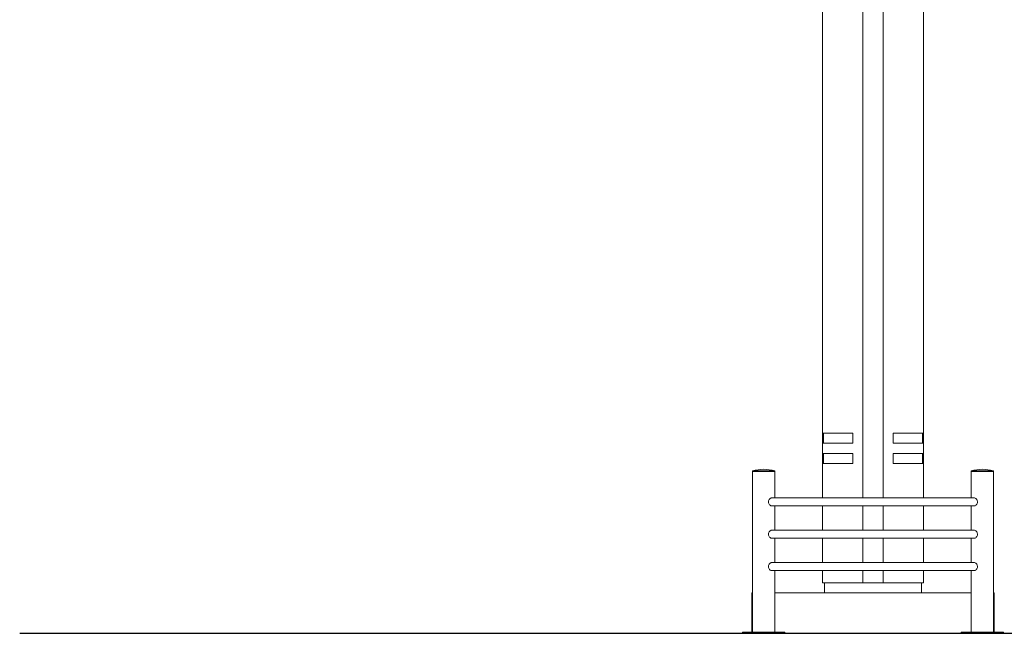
# Model space of a CAD drawing. Header units: feet. Extents: x 1874736 to 1903466, y 4612121 to 4660828.
# Tile 10 of 16: x 1888236 to 1893110, y 4650758 to 4653794. Entities that reach past the tile are written whole.
import ezdxf

# ---------------------------------------------------------------- set-up
doc = ezdxf.new("R2010")
doc.units = ezdxf.units.FT
doc.header["$MEASUREMENT"] = 0

msp = doc.modelspace()

# ---------------------------------------------------------------- linework, layer by layer
at = {"color": 0, "linetype": 'Continuous', "lineweight": 0, "extrusion": (0, 1, 0)}
for p, q in [((1892209.6, 4651748.4, -26089.3), (1892209.6, 4654758.4, -26089.3)), ((1892409.6, 4654758.4, -26089.3), (1892409.6, 4651428.4, -26089.3)), ((1892509.6, 4651428.4, -26089.3), (1892509.6, 4654758.4, -26089.3)), ((1892709.6, 4654758.4, -26089.3), (1892709.6, 4651748.4, -26089.3)), ((1892359.6, 4651748.4, -26089.3), (1892209.6, 4651748.4, -26089.3)), ((1892209.6, 4651698.4, -26089.3), (1892209.6, 4651748.4, -26089.3)), ((1892214.6, 4651748.4, -26089.3), (1892214.6, 4651698.4, -26089.3)), ((1892359.6, 4651698.4, -26089.3), (1892359.6, 4651748.4, -26089.3)), ((1892559.6, 4651748.4, -26089.3), (1892559.6, 4651698.4, -26089.3)), ((1892709.6, 4651748.4, -26089.3), (1892559.6, 4651748.4, -26089.3)), ((1892704.6, 4651748.4, -26089.3), (1892704.6, 4651698.4, -26089.3)), ((1892709.6, 4651698.4, -26089.3), (1892709.6, 4651748.4, -26089.3)), ((1892209.6, 4651698.4, -26089.3), (1892359.6, 4651698.4, -26089.3)), ((1892209.6, 4651648.4, -26089.3), (1892209.6, 4651698.4, -26089.3)), ((1892559.6, 4651698.4, -26089.3), (1892709.6, 4651698.4, -26089.3)), ((1892709.6, 4651698.4, -26089.3), (1892709.6, 4651648.4, -26089.3)), ((1892359.6, 4651648.4, -26089.3), (1892209.6, 4651648.4, -26089.3)), ((1892209.6, 4651598.4, -26089.3), (1892209.6, 4651648.4, -26089.3)), ((1892214.6, 4651648.4, -26089.3), (1892214.6, 4651598.4, -26089.3)), ((1892359.6, 4651598.4, -26089.3), (1892359.6, 4651648.4, -26089.3)), ((1892559.6, 4651648.4, -26089.3), (1892559.6, 4651598.4, -26089.3)), ((1892709.6, 4651648.4, -26089.3), (1892559.6, 4651648.4, -26089.3)), ((1892704.6, 4651648.4, -26089.3), (1892704.6, 4651598.4, -26089.3)), ((1892709.6, 4651598.4, -26089.3), (1892709.6, 4651648.4, -26089.3)), ((1891863.7, 4651561.4, -26089.3), (1891918.7, 4651561.4, -26089.3)), ((1891863.7, 4651561.4, -26089.3), (1891863.7, 4651560.4, -26089.3)), ((1891863.7, 4651560.4, -26089.3), (1891918.7, 4651560.4, -26089.3)), ((1891863.7, 4651558.4, -26089.3), (1891973.7, 4651558.4, -26089.3)), ((1891863.7, 4651558.4, -26089.3), (1891863.7, 4650763.4, -26089.3)), ((1891866.7, 4651560.4, -26089.3), (1891866.7, 4651558.4, -26089.3)), ((1891918.7, 4651561.4, -26089.3), (1891973.7, 4651561.4, -26089.3)), ((1891918.7, 4651560.4, -26089.3), (1891973.7, 4651560.4, -26089.3)), ((1891970.7, 4651560.4, -26089.3), (1891970.7, 4651558.4, -26089.3)), ((1891973.7, 4651561.4, -26089.3), (1891973.7, 4651560.4, -26089.3)), ((1891973.7, 4651558.4, -26089.3), (1891973.7, 4651428.4, -26089.3)), ((1892209.6, 4651598.4, -26089.3), (1892359.6, 4651598.4, -26089.3)), ((1892209.6, 4651428.4, -26089.3), (1892209.6, 4651598.4, -26089.3)), ((1892559.6, 4651598.4, -26089.3), (1892709.6, 4651598.4, -26089.3)), ((1892709.6, 4651598.4, -26089.3), (1892709.6, 4651428.4, -26089.3)), ((1893000.6, 4651561.4, -26089.3), (1892945.6, 4651561.4, -26089.3)), ((1892945.6, 4651560.4, -26089.3), (1892945.6, 4651561.4, -26089.3)), ((1893000.6, 4651560.4, -26089.3), (1892945.6, 4651560.4, -26089.3)), ((1893055.6, 4651558.4, -26089.3), (1892945.6, 4651558.4, -26089.3)), ((1892945.6, 4651428.4, -26089.3), (1892945.6, 4651558.4, -26089.3)), ((1892948.6, 4651558.4, -26089.3), (1892948.6, 4651560.4, -26089.3)), ((1893055.6, 4651561.4, -26089.3), (1893000.6, 4651561.4, -26089.3)), ((1893055.6, 4651560.4, -26089.3), (1893000.6, 4651560.4, -26089.3)), ((1893052.6, 4651558.4, -26089.3), (1893052.6, 4651560.4, -26089.3)), ((1893055.6, 4651560.4, -26089.3), (1893055.6, 4651561.4, -26089.3)), ((1893055.6, 4650763.4, -26089.3), (1893055.6, 4651558.4, -26089.3)), ((1892960.3, 4651428.4, -26089.3), (1891959, 4651428.4, -26089.3)), ((1891959, 4651388.4, -26089.3), (1892960.3, 4651388.4, -26089.3)), ((1891973.7, 4651388.4, -26089.3), (1891973.7, 4651268.4, -26089.3)), ((1892209.6, 4651268.4, -26089.3), (1892209.6, 4651388.4, -26089.3)), ((1892409.6, 4651388.4, -26089.3), (1892409.6, 4651268.4, -26089.3)), ((1892509.6, 4651268.4, -26089.3), (1892509.6, 4651388.4, -26089.3)), ((1892709.6, 4651388.4, -26089.3), (1892709.6, 4651268.4, -26089.3)), ((1892945.6, 4651268.4, -26089.3), (1892945.6, 4651388.4, -26089.3)), ((1892960.3, 4651268.4, -26089.3), (1891959, 4651268.4, -26089.3)), ((1891959, 4651228.4, -26089.3), (1892960.3, 4651228.4, -26089.3)), ((1891973.7, 4651228.4, -26089.3), (1891973.7, 4651108.4, -26089.3)), ((1892209.6, 4651108.4, -26089.3), (1892209.6, 4651228.4, -26089.3)), ((1892409.6, 4651228.4, -26089.3), (1892409.6, 4651108.4, -26089.3)), ((1892509.6, 4651108.4, -26089.3), (1892509.6, 4651228.4, -26089.3)), ((1892709.6, 4651228.4, -26089.3), (1892709.6, 4651108.4, -26089.3)), ((1892945.6, 4651108.4, -26089.3), (1892945.6, 4651228.4, -26089.3)), ((1892960.3, 4651108.4, -26089.3), (1891959, 4651108.4, -26089.3)), ((1891959, 4651068.4, -26089.3), (1892960.3, 4651068.4, -26089.3)), ((1891973.7, 4651068.4, -26089.3), (1891973.7, 4650763.4, -26089.3)), ((1892209.6, 4651008.4, -26089.3), (1892209.6, 4651068.4, -26089.3)), ((1892409.6, 4651068.4, -26089.3), (1892409.6, 4651008.4, -26089.3)), ((1892509.6, 4651008.4, -26089.3), (1892509.6, 4651068.4, -26089.3)), ((1892709.6, 4651068.4, -26089.3), (1892709.6, 4651008.4, -26089.3)), ((1892945.6, 4650763.4, -26089.3), (1892945.6, 4651068.4, -26089.3)), ((1892409.6, 4651008.4, -26089.3), (1892209.6, 4651008.4, -26089.3)), ((1892219.6, 4650958.4, -26089.3), (1892219.6, 4651008.4, -26089.3)), ((1892409.6, 4651008.4, -26089.3), (1892509.6, 4651008.4, -26089.3)), ((1892709.6, 4651008.4, -26089.3), (1892509.6, 4651008.4, -26089.3)), ((1892699.6, 4650958.4, -26089.3), (1892699.6, 4651008.4, -26089.3)), ((1891859.6, 4650958.4, -26089.3), (1891863.7, 4650958.4, -26089.3)), ((1891859.6, 4650763.4, -26089.3), (1891859.6, 4650958.4, -26089.3)), ((1891973.7, 4650958.4, -26089.3), (1892945.6, 4650958.4, -26089.3)), ((1893055.6, 4650958.4, -26089.3), (1893059.6, 4650958.4, -26089.3)), ((1893059.6, 4650763.4, -26089.3), (1893059.6, 4650958.4, -26089.3)), ((1891813.7, 4650763.4, -26089.3), (1892023.7, 4650763.4, -26089.3)), ((1891813.7, 4650763.4, -26089.3), (1891813.7, 4650758.4, -26089.3)), ((1892023.7, 4650763.4, -26089.3), (1892023.7, 4650758.4, -26089.3)), ((1892895.6, 4650763.4, -26089.3), (1893105.6, 4650763.4, -26089.3)), ((1892895.6, 4650763.4, -26089.3), (1892895.6, 4650758.4, -26089.3)), ((1893105.6, 4650763.4, -26089.3), (1893105.6, 4650758.4, -26089.3))]:
    msp.add_line(p, q, dxfattribs=at)
at = {"color": 0, "linetype": 'Continuous', "lineweight": 30, "elevation": -26089.3}
msp.add_lwpolyline([(1888236.3, 4650758.4), (1897151.7, 4650758.4)], dxfattribs=at)
at = {"color": 0, "linetype": 'Continuous', "lineweight": 0, "extrusion": (0, 0, -1)}
for centre in [(-1891918.7, 4651384.7, 26089.3), (-1893000.6, 4651384.7, 26089.3)]:
    msp.add_arc(centre, 185, 72.7047, 107.2953, dxfattribs=at)
at = {"color": 0, "linetype": 'Continuous', "lineweight": 0}
for points, knots in [([(1891959, 4651388.4, -26089.3), (1891957.3, 4651388.4, -26089.3), (1891955.5, 4651388.8, -26089.3), (1891951.8, 4651390.7, -26089.3), (1891949.8, 4651392.1, -26089.3), (1891946.6, 4651395.7, -26089.3), (1891945.2, 4651397.8, -26089.3), (1891943.2, 4651402.3, -26089.3), (1891942.7, 4651404.6, -26089.3), (1891942.4, 4651409.1, -26089.3), (1891942.5, 4651411.1, -26089.3), (1891943.6, 4651415.6, -26089.3), (1891944.7, 4651418, -26089.3), (1891947.4, 4651422.2, -26089.3), (1891949.2, 4651424, -26089.3), (1891952.8, 4651426.7, -26089.3), (1891954.6, 4651427.6, -26089.3), (1891957.3, 4651428.3, -26089.3), (1891958.1, 4651428.4, -26089.3), (1891959, 4651428.4, -26089.3)], [-127.273386, -127.273386, -127.273386, -127.273386, -119.839724, -119.839724, -111.701569, -111.701569, -103.948147, -103.948147, -96.709395, -96.709395, -90.576715, -90.576715, -82.711282, -82.711282, -74.695772, -74.695772, -67.175791, -67.175791, -63.457375, -63.457375, -63.457375, -63.457375]), ([(1892960.3, 4651388.4, -26089.3), (1892962, 4651388.4, -26089.3), (1892963.8, 4651388.8, -26089.3), (1892967.4, 4651390.6, -26089.3), (1892969.2, 4651392, -26089.3), (1892972.6, 4651395.5, -26089.3), (1892974, 4651397.6, -26089.3), (1892976, 4651402.3, -26089.3), (1892976.6, 4651404.6, -26089.3), (1892976.9, 4651409.3, -26089.3), (1892976.7, 4651411.6, -26089.3), (1892975.5, 4651416.2, -26089.3), (1892974.4, 4651418.4, -26089.3), (1892971.6, 4651422.4, -26089.3), (1892969.9, 4651424.2, -26089.3), (1892966.2, 4651426.9, -26089.3), (1892964.3, 4651427.8, -26089.3), (1892961.7, 4651428.3, -26089.3), (1892961, 4651428.4, -26089.3), (1892960.3, 4651428.4, -26089.3)], [0, 0, 0, 0, 7.376503, 7.376503, 15.120615, 15.120615, 23.266629, 23.266629, 30.588919, 30.588919, 37.420683, 37.420683, 44.884449, 44.884449, 52.951043, 52.951043, 60.786301, 60.786301, 63.817122, 63.817122, 63.817122, 63.817122]), ([(1891959, 4651228.4, -26089.3), (1891957.3, 4651228.4, -26089.3), (1891955.5, 4651228.8, -26089.3), (1891951.8, 4651230.7, -26089.3), (1891949.8, 4651232.1, -26089.3), (1891946.6, 4651235.7, -26089.3), (1891945.2, 4651237.8, -26089.3), (1891943.2, 4651242.3, -26089.3), (1891942.7, 4651244.6, -26089.3), (1891942.4, 4651249.1, -26089.3), (1891942.5, 4651251.1, -26089.3), (1891943.6, 4651255.6, -26089.3), (1891944.7, 4651258, -26089.3), (1891947.4, 4651262.2, -26089.3), (1891949.2, 4651264, -26089.3), (1891952.8, 4651266.7, -26089.3), (1891954.6, 4651267.6, -26089.3), (1891957.3, 4651268.3, -26089.3), (1891958.1, 4651268.4, -26089.3), (1891959, 4651268.4, -26089.3)], [-127.273386, -127.273386, -127.273386, -127.273386, -119.839724, -119.839724, -111.701569, -111.701569, -103.948147, -103.948147, -96.709395, -96.709395, -90.576715, -90.576715, -82.711282, -82.711282, -74.695772, -74.695772, -67.175791, -67.175791, -63.457375, -63.457375, -63.457375, -63.457375]), ([(1892960.3, 4651268.4, -26089.3), (1892961, 4651268.4, -26089.3), (1892961.7, 4651268.3, -26089.3), (1892964.3, 4651267.8, -26089.3), (1892966.2, 4651266.9, -26089.3), (1892969.9, 4651264.2, -26089.3), (1892971.6, 4651262.4, -26089.3), (1892974.4, 4651258.4, -26089.3), (1892975.5, 4651256.2, -26089.3), (1892976.7, 4651251.6, -26089.3), (1892976.9, 4651249.3, -26089.3), (1892976.6, 4651244.6, -26089.3), (1892976, 4651242.3, -26089.3), (1892974, 4651237.6, -26089.3), (1892972.6, 4651235.5, -26089.3), (1892969.2, 4651232, -26089.3), (1892967.4, 4651230.6, -26089.3), (1892963.8, 4651228.8, -26089.3), (1892962, 4651228.4, -26089.3), (1892960.3, 4651228.4, -26089.3)], [-63.81751, -63.81751, -63.81751, -63.81751, -60.811364, -60.811364, -52.977036, -52.977036, -44.905629, -44.905629, -37.425143, -37.425143, -30.595693, -30.595693, -23.285472, -23.285472, -15.145715, -15.145715, -7.386158, -7.386158, 0, 0, 0, 0]), ([(1891959, 4651068.4, -26089.3), (1891957.3, 4651068.4, -26089.3), (1891955.5, 4651068.8, -26089.3), (1891951.8, 4651070.7, -26089.3), (1891949.8, 4651072.1, -26089.3), (1891946.6, 4651075.7, -26089.3), (1891945.2, 4651077.8, -26089.3), (1891943.2, 4651082.3, -26089.3), (1891942.7, 4651084.6, -26089.3), (1891942.4, 4651089.1, -26089.3), (1891942.5, 4651091.1, -26089.3), (1891943.6, 4651095.6, -26089.3), (1891944.7, 4651098, -26089.3), (1891947.4, 4651102.2, -26089.3), (1891949.2, 4651104, -26089.3), (1891952.8, 4651106.7, -26089.3), (1891954.6, 4651107.6, -26089.3), (1891957.3, 4651108.3, -26089.3), (1891958.1, 4651108.4, -26089.3), (1891959, 4651108.4, -26089.3)], [-127.273386, -127.273386, -127.273386, -127.273386, -119.839724, -119.839724, -111.701569, -111.701569, -103.948147, -103.948147, -96.709395, -96.709395, -90.576715, -90.576715, -82.711282, -82.711282, -74.695772, -74.695772, -67.175791, -67.175791, -63.457375, -63.457375, -63.457375, -63.457375]), ([(1892960.3, 4651108.4, -26089.3), (1892961, 4651108.4, -26089.3), (1892961.7, 4651108.3, -26089.3), (1892964.3, 4651107.8, -26089.3), (1892966.2, 4651106.9, -26089.3), (1892969.9, 4651104.2, -26089.3), (1892971.6, 4651102.4, -26089.3), (1892974.4, 4651098.4, -26089.3), (1892975.5, 4651096.2, -26089.3), (1892976.7, 4651091.6, -26089.3), (1892976.9, 4651089.3, -26089.3), (1892976.6, 4651084.6, -26089.3), (1892976, 4651082.3, -26089.3), (1892974, 4651077.6, -26089.3), (1892972.6, 4651075.5, -26089.3), (1892969.2, 4651072, -26089.3), (1892967.4, 4651070.6, -26089.3), (1892963.8, 4651068.8, -26089.3), (1892962, 4651068.4, -26089.3), (1892960.3, 4651068.4, -26089.3)], [-63.81751, -63.81751, -63.81751, -63.81751, -60.811364, -60.811364, -52.977036, -52.977036, -44.905629, -44.905629, -37.425143, -37.425143, -30.595693, -30.595693, -23.285472, -23.285472, -15.145715, -15.145715, -7.386158, -7.386158, 0, 0, 0, 0])]:
    msp.add_open_spline(points, degree=3, knots=knots, dxfattribs=at)

doc.saveas('drawing.dxf')
